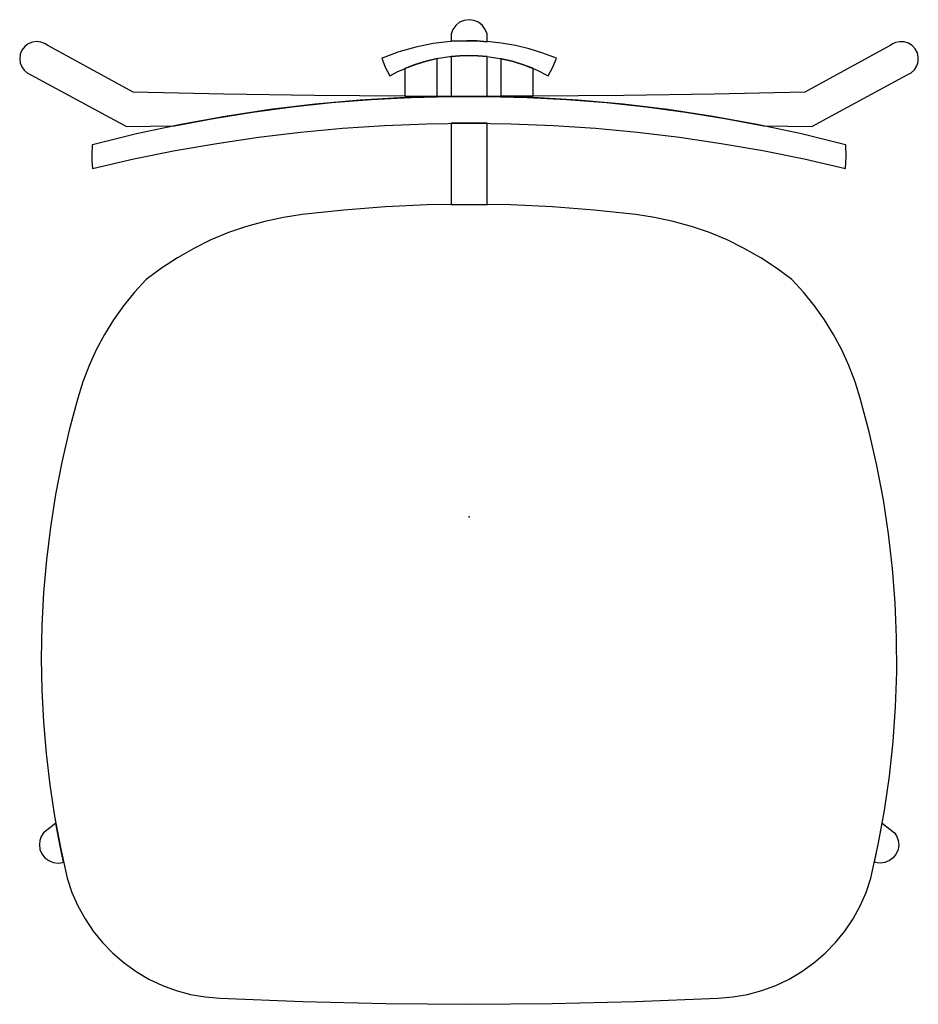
# Model space of a CAD drawing. Header units: metres. Extents: x -0.258 to 0.258, y -0.282 to 0.283.
import ezdxf

# ---------------------------------------------------------------- set-up
doc = ezdxf.new("R2010")
doc.units = ezdxf.units.M
doc.header["$MEASUREMENT"] = 0
doc.layers.get('0').update_dxf_attribs({"true_color": 0x000000})

# ---------------------------------------------------------------- blocks, each defined once
blk = doc.blocks.new('5ff5fba4-97c7-49d1-a6c4-b288c06e7a87')
for points in [[(-0.01031, 0.27009, 0), (-0.00121, 0.27043, 0), (0.00457, 0.27029, 0), (0.01034, 0.26989, 0), (0.01034, 0.2743, 0), (0.00934, 0.27695, 0), (0.00766, 0.27924, 0), (0.00544, 0.28101, 0), (0.00283, 0.28212, 0), (0.00002, 0.2825, 0), (-0.0028, 0.28212, 0), (-0.00541, 0.28101, 0), (-0.00763, 0.27924, 0), (-0.0093, 0.27695, 0), (-0.01031, 0.2743, 0), (-0.01031, 0.27009, 0)], [(-0.03688, 0.2386, 0), (-0.08879, 0.23904, 0), (-0.14071, 0.23983, 0), (-0.19261, 0.24099, 0), (-0.24167, 0.2676, 0), (-0.24358, 0.26886, 0), (-0.24573, 0.26965, 0), (-0.248, 0.26991, 0), (-0.25053, 0.26958, 0), (-0.25289, 0.2686, 0), (-0.25492, 0.26705, 0), (-0.25648, 0.26502, 0), (-0.25745, 0.26266, 0), (-0.25779, 0.26013, 0), (-0.2575, 0.25776, 0), (-0.25663, 0.25553, 0), (-0.25526, 0.25357, 0), (-0.25345, 0.25201, 0), (-0.25131, 0.25093, 0), (-0.19659, 0.22112, 0), (-0.16906, 0.22161, 0), (-0.14665, 0.22584, 0), (-0.12415, 0.22946, 0), (-0.10155, 0.23248, 0), (-0.07888, 0.2349, 0), (-0.05615, 0.23671, 0), (-0.03338, 0.23792, 0), (-0.01059, 0.23851, 0), (-0.03688, 0.2386, 0)], [(0.04537, 0.25038, 0), (0.04807, 0.25523, 0), (0.05014, 0.26039, 0), (0.04245, 0.26331, 0), (0.0346, 0.26574, 0), (0.02661, 0.26768, 0), (0.01851, 0.2691, 0), (0.01034, 0.27001, 0), (0.01034, 0.26989, 0), (0.00457, 0.27029, 0), (-0.00121, 0.27043, 0), (-0.01031, 0.27009, 0), (-0.01057, 0.27007, 0), (-0.02064, 0.26883, 0), (-0.03059, 0.26682, 0), (-0.04035, 0.26403, 0), (-0.04986, 0.26049, 0), (-0.0501, 0.26039, 0), (-0.04803, 0.25523, 0), (-0.04533, 0.25038, 0), (-0.04512, 0.2505, 0), (-0.04116, 0.25254, 0), (-0.0371, 0.25439, 0), (-0.03688, 0.25449, 0), (-0.03675, 0.25454, 0), (-0.03076, 0.25684, 0), (-0.02464, 0.25872, 0), (-0.01839, 0.26017, 0), (-0.01754, 0.26033, 0), (-0.01104, 0.26132, 0), (-0.01031, 0.2614, 0), (-0.0053, 0.26181, 0), (-0.00028, 0.26194, 0), (0.00504, 0.26179, 0), (0.01034, 0.26134, 0), (0.01765, 0.26026, 0), (0.02485, 0.25861, 0), (0.0319, 0.25641, 0), (0.03875, 0.25366, 0), (0.04537, 0.25038, 0)], [(0.0183, 0.23853, 0), (0.01063, 0.23851, 0), (0.03342, 0.23792, 0), (0.05619, 0.23671, 0), (0.07891, 0.2349, 0), (0.10158, 0.23248, 0), (0.12418, 0.22946, 0), (0.14669, 0.22584, 0), (0.16909, 0.22161, 0), (0.19662, 0.22112, 0), (0.25134, 0.25093, 0), (0.25362, 0.2521, 0), (0.25551, 0.25382, 0), (0.25689, 0.25597, 0), (0.25767, 0.2584, 0), (0.25779, 0.26095, 0), (0.25724, 0.26344, 0), (0.25607, 0.26571, 0), (0.25435, 0.2676, 0), (0.2522, 0.26898, 0), (0.24977, 0.26976, 0), (0.24721, 0.26988, 0), (0.24471, 0.26934, 0), (0.24313, 0.2686, 0), (0.24171, 0.2676, 0), (0.19264, 0.24099, 0), (0.14074, 0.23983, 0), (0.08883, 0.23904, 0), (0.03691, 0.2386, 0), (0.0183, 0.23853, 0)], [(-0.03688, 0.2386, 0), (-0.01826, 0.23853, 0), (-0.01826, 0.26019, 0), (-0.0246, 0.25872, 0), (-0.03081, 0.25682, 0), (-0.03688, 0.25449, 0), (-0.03688, 0.2386, 0)], [(0.01034, 0.26134, 0), (0.00504, 0.26179, 0), (-0.00028, 0.26194, 0), (-0.0053, 0.26181, 0), (-0.01031, 0.2614, 0), (-0.01031, 0.23852, 0), (0.01034, 0.23852, 0), (0.01034, 0.26134, 0)], [(0.0183, 0.23853, 0), (0.03691, 0.2386, 0), (0.03691, 0.25452, 0), (0.03667, 0.25462, 0), (0.03076, 0.25684, 0), (0.02471, 0.25867, 0), (0.01856, 0.26009, 0), (0.0183, 0.26014, 0), (0.0183, 0.23853, 0)], [(-0.21596, 0.1972, 0), (-0.19235, 0.20261, 0), (-0.1686, 0.2074, 0), (-0.14473, 0.21155, 0), (-0.12077, 0.21507, 0), (-0.09671, 0.21796, 0), (-0.07259, 0.2202, 0), (-0.04842, 0.22181, 0), (-0.02421, 0.22277, 0), (0.00002, 0.22309, 0), (0.02424, 0.22277, 0), (0.04845, 0.22181, 0), (0.07262, 0.2202, 0), (0.09675, 0.21796, 0), (0.1208, 0.21507, 0), (0.14477, 0.21155, 0), (0.16864, 0.2074, 0), (0.19238, 0.20261, 0), (0.216, 0.1972, 0), (0.21648, 0.20393, 0), (0.21629, 0.21068, 0), (0.21601, 0.21076, 0), (0.19079, 0.21695, 0), (0.16539, 0.22237, 0), (0.13984, 0.22702, 0), (0.11416, 0.23088, 0), (0.08838, 0.23397, 0), (0.06251, 0.23627, 0), (0.03659, 0.23779, 0), (0.01063, 0.23851, 0), (0.01034, 0.23852, 0), (-0.01031, 0.23852, 0), (-0.01059, 0.23851, 0), (-0.03655, 0.23779, 0), (-0.06248, 0.23627, 0), (-0.08835, 0.23397, 0), (-0.11413, 0.23088, 0), (-0.13981, 0.22702, 0), (-0.16536, 0.22237, 0), (-0.19075, 0.21695, 0), (-0.21597, 0.21076, 0), (-0.21625, 0.21068, 0), (-0.21646, 0.20539, 0), (-0.21633, 0.20128, 0), (-0.21596, 0.1972, 0)], [(-0.01031, 0.17647, 0), (0.00002, 0.17653, 0), (0.01034, 0.17647, 0), (0.01034, 0.22303, 0), (0.00002, 0.22309, 0), (-0.01031, 0.22303, 0), (-0.01031, 0.17647, 0)], [(-0.14292, -0.27902, 0), (-0.0953, -0.28095, 0), (-0.04765, -0.28211, 0), (0.00002, -0.2825, 0), (0.04768, -0.28211, 0), (0.09533, -0.28095, 0), (0.14296, -0.27902, 0), (0.15143, -0.27829, 0), (0.15979, -0.2768, 0), (0.168, -0.27458, 0), (0.17597, -0.27164, 0), (0.18365, -0.26799, 0), (0.19097, -0.26368, 0), (0.19788, -0.25874, 0), (0.20431, -0.2532, 0), (0.21023, -0.2471, 0), (0.21559, -0.24051, 0), (0.22033, -0.23346, 0), (0.22442, -0.22603, 0), (0.22784, -0.21825, 0), (0.23055, -0.2102, 0), (0.23482, -0.19077, 0), (0.23838, -0.1712, 0), (0.24122, -0.1515, 0), (0.24333, -0.13172, 0), (0.24472, -0.11187, 0), (0.24538, -0.09199, 0), (0.24531, -0.07209, 0), (0.2445, -0.05221, 0), (0.24297, -0.03238, 0), (0.24071, -0.01261, 0), (0.23773, 0.00706, 0), (0.23403, 0.02661, 0), (0.22961, 0.04601, 0), (0.22449, 0.06524, 0), (0.22154, 0.07472, 0), (0.21799, 0.084, 0), (0.21387, 0.09304, 0), (0.20919, 0.1018, 0), (0.20396, 0.11024, 0), (0.19821, 0.11835, 0), (0.19197, 0.12607, 0), (0.18524, 0.13339, 0), (0.1765, 0.13991, 0), (0.16737, 0.14589, 0), (0.15788, 0.15129, 0), (0.14808, 0.15609, 0), (0.13801, 0.16029, 0), (0.12769, 0.16385, 0), (0.11717, 0.16678, 0), (0.1065, 0.16905, 0), (0.0957, 0.17065, 0), (0.07186, 0.17322, 0), (0.04795, 0.17506, 0), (0.02399, 0.17617, 0), (0.00002, 0.17653, 0), (-0.02396, 0.17617, 0), (-0.04791, 0.17506, 0), (-0.07182, 0.17322, 0), (-0.09566, 0.17065, 0), (-0.10646, 0.16905, 0), (-0.11714, 0.16678, 0), (-0.12766, 0.16385, 0), (-0.13797, 0.16029, 0), (-0.14805, 0.15609, 0), (-0.15785, 0.15129, 0), (-0.16733, 0.14589, 0), (-0.17646, 0.13991, 0), (-0.18521, 0.13339, 0), (-0.19193, 0.12607, 0), (-0.19818, 0.11835, 0), (-0.20393, 0.11024, 0), (-0.20916, 0.1018, 0), (-0.21384, 0.09304, 0), (-0.21796, 0.084, 0), (-0.2215, 0.07472, 0), (-0.22445, 0.06524, 0), (-0.22934, 0.04698, 0), (-0.23359, 0.02856, 0), (-0.23719, 0.01001, 0), (-0.24014, -0.00866, 0), (-0.24244, -0.02742, 0), (-0.24409, -0.04624, 0), (-0.24507, -0.06512, 0), (-0.2454, -0.08401, 0), (-0.2451, -0.1022, 0), (-0.24418, -0.12037, 0), (-0.24266, -0.1385, 0), (-0.24053, -0.15657, 0), (-0.23779, -0.17456, 0), (-0.23445, -0.19244, 0), (-0.23051, -0.2102, 0), (-0.2278, -0.21825, 0), (-0.22439, -0.22603, 0), (-0.22029, -0.23346, 0), (-0.21555, -0.24051, 0), (-0.2102, -0.2471, 0), (-0.20428, -0.2532, 0), (-0.19784, -0.25874, 0), (-0.19093, -0.26368, 0), (-0.18361, -0.26799, 0), (-0.17593, -0.27164, 0), (-0.16796, -0.27458, 0), (-0.15976, -0.2768, 0), (-0.15139, -0.27829, 0), (-0.14292, -0.27902, 0)], [(-0.23263, -0.201, 0), (-0.23498, -0.1898, 0), (-0.2371, -0.17855, 0), (-0.24416, -0.18416, 0), (-0.24544, -0.18618, 0), (-0.24623, -0.18844, 0), (-0.2465, -0.19082, 0), (-0.24614, -0.19359, 0), (-0.24507, -0.19616, 0), (-0.24337, -0.19838, 0), (-0.24115, -0.20007, 0), (-0.23857, -0.20114, 0), (-0.23581, -0.2015, 0), (-0.23422, -0.20139, 0), (-0.23267, -0.20103, 0), (-0.23263, -0.201, 0)], [(0.23266, -0.201, 0), (0.23502, -0.1898, 0), (0.23713, -0.17855, 0), (0.2442, -0.18416, 0), (0.24547, -0.18618, 0), (0.24627, -0.18844, 0), (0.24653, -0.19082, 0), (0.24617, -0.19359, 0), (0.2451, -0.19616, 0), (0.2434, -0.19838, 0), (0.24119, -0.20007, 0), (0.23861, -0.20114, 0), (0.23584, -0.2015, 0), (0.23426, -0.20139, 0), (0.23271, -0.20103, 0), (0.23266, -0.201, 0)]]:
    blk.add_polyline3d(points)
blk.add_point((0.00002, -0.00274))
blk.add_point((0.00002, -0.00274))
blk.add_point((0.00002, -0.00274))
blk.add_point((0.00002, -0.00274))

msp = doc.modelspace()

# ---------------------------------------------------------------- block references
msp.add_blockref('5ff5fba4-97c7-49d1-a6c4-b288c06e7a87', (0, 0))

doc.saveas('drawing.dxf')
